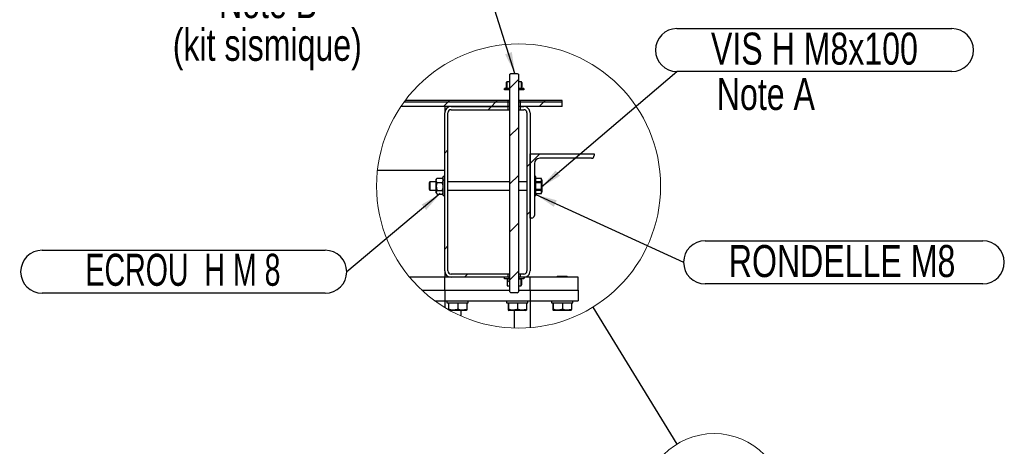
# Model space of a CAD drawing. Header units: millimetres. Extents: x 5 to 589, y 5 to 415.
# Tile 27 of 76: x 209 to 302, y 237 to 277. Entities that reach past the tile are written whole.
import ezdxf

# ---------------------------------------------------------------- set-up
doc = ezdxf.new("R2010")
doc.units = ezdxf.units.MM
doc.layers.add('NOTES', color=6, linetype='Continuous')
doc.layers.add('TRAIT-FINS', color=9, linetype='Continuous')
doc.layers.add('TRAIT-FORT', color=4, linetype='Continuous', lineweight=25)
doc.styles.add('SLDTEXTSTYLE0', font='TXT', dxfattribs={"width": 0.75})
doc.styles.add('SLDTEXTSTYLE12', font='TXT', dxfattribs={"width": 0.666667})
doc.dimstyles.new('SLDDIMSTYLE3', dxfattribs={"dimtxt": 0.18, "dimasz": 2, "dimexe": 0, "dimexo": 0.0625, "dimgap": 0, "dimtad": 0, "dimtih": 1, "dimtoh": 1, "dimdec": 0, "dimrnd": 1e-09, "dimzin": 0, "dimdsep": 46, "dimtxsty": 'Standard', "dimsah": 1, "dimcen": 0.09, "dimadec": 0, "dimazin": 0, "dimtfac": 2, "dimtdec": 0, "dimtofl": 0, "dimtmove": 0, "dimatfit": 3, "dimfxl": 1, "dimfrac": 2, "dimtolj": 1, "dimtzin": 0, "dimarcsym": 0})
doc.dimstyles.new('SLDDIMSTYLE4', dxfattribs={"dimtxt": 0.18, "dimasz": 2, "dimexe": 0, "dimexo": 0.0625, "dimgap": 0, "dimtad": 0, "dimtih": 1, "dimtoh": 1, "dimdec": 0, "dimrnd": 1e-09, "dimzin": 0, "dimdsep": 46, "dimtxsty": 'Standard', "dimblk1": 'NONE', "dimblk2": 'NONE', "dimsah": 1, "dimcen": 0.09, "dimadec": 0, "dimazin": 0, "dimtfac": 2, "dimtdec": 0, "dimtofl": 0, "dimtmove": 0, "dimatfit": 3, "dimldrblk": 'NONE', "dimfxl": 1, "dimfrac": 2, "dimtolj": 1, "dimtzin": 0, "dimarcsym": 0})

# ---------------------------------------------------------------- blocks, each defined once
blk = doc.blocks.new('SW_NOTE_19')
at = {"layer": 'NOTES', "color": 0, "char_height": 3, "attachment_point": 2, "style": 'SLDTEXTSTYLE0'}
for s, insert in [('Note B', (6.375, 3.867)), ('(kit sismique)', (6.295, -0.133))]:
    blk.add_mtext(s, dxfattribs=dict(at, insert=insert))
blk = doc.blocks.new('_None')
blk = doc.blocks.new('SW_HATCH_0')
at = {"layer": 'TRAIT-FINS', "color": 0}
for p, q in [((-1.6, 7.38), (-0.8, 8.18)), ((-1.782, 7.199), (-1.65, 7.33)), ((-1.632, 7.349), (-1.6, 7.38)), ((-7.822, 5.649), (-7.422, 6.049)), ((-7.422, 6.049), (-7.272, 6.199)), ((-3.632, 5.349), (-3.332, 5.649)), ((-3.332, 5.649), (-2.932, 6.049)), ((-2.932, 6.049), (-2.782, 6.199)), ((1.159, 5.649), (1.559, 6.049)), ((1.559, 6.049), (1.709, 6.199)), ((-1.6, 2.89), (-0.8, 3.69)), ((-7.7, 1.28), (-7.4, 1.58)), ((0.3, 0.3), (1.199, 1.199)), ((0, 0), (0.3, 0.3)), ((-1.6, -1.6), (-0.8, -0.8)), ((0, -4.49), (0.3, -4.19)), ((-1.6, -6.09), (-0.8, -5.29)), ((-7.7, -7.7), (-7.4, -7.4)), ((-5.861, -10.351), (-5.561, -10.051)), ((-1.6, -10.58), (-0.8, -9.78)), ((-1.86, -10.84), (-1.6, -10.58))]:
    blk.add_line(p, q, dxfattribs=at)
blk = doc.blocks.new('SW_NOTE_21')
at = {"layer": 'NOTES', "color": 0}
for p, q in [((0, 4.025), (25.786, 4.025)), ((25.786, 0), (0, 0))]:
    blk.add_line(p, q, dxfattribs=at)
for centre, start, end in [((0, 2.013), 90, 270), ((25.786, 2.013), 270, 90)]:
    blk.add_arc(centre, 2.013, start, end, dxfattribs=at)
at = {"layer": 'NOTES', "color": 0, "insert": (12.894, 3.653), "char_height": 3, "attachment_point": 2, "style": 'SLDTEXTSTYLE0'}
blk.add_mtext('VIS H M8x100', dxfattribs=at)
blk = doc.blocks.new('SW_NOTE_22')
at = {"layer": 'NOTES', "color": 0}
for p, q in [((2.013, 2.013), (28.05, 2.013)), ((28.05, -2.013), (2.013, -2.013))]:
    blk.add_line(p, q, dxfattribs=at)
for centre, start, end in [((2.013, 0), 90, 270), ((28.05, 0), 270, 90)]:
    blk.add_arc(centre, 2.013, start, end, dxfattribs=at)
at = {"layer": 'NOTES', "color": 0, "insert": (14.857, 1.62), "char_height": 3, "attachment_point": 2, "style": 'SLDTEXTSTYLE0'}
blk.add_mtext('RONDELLE M8', dxfattribs=at)
blk = doc.blocks.new('SW_NOTE_23')
at = {"layer": 'NOTES', "color": 0}
for p, q in [((-28.553, 2.013), (-2.013, 2.013)), ((-2.013, -2.013), (-28.553, -2.013))]:
    blk.add_line(p, q, dxfattribs=at)
for centre, start, end in [((-28.553, 0), 90, 270), ((-2.013, 0), 270, 90)]:
    blk.add_arc(centre, 2.013, start, end, dxfattribs=at)
at = {"layer": 'NOTES', "color": 0, "insert": (-15.35, 1.684), "char_height": 3, "attachment_point": 2, "style": 'SLDTEXTSTYLE12'}
blk.add_mtext('ECROU  H M 8', dxfattribs=at)

msp = doc.modelspace()

# ---------------------------------------------------------------- linework, layer by layer
at = {"color": 7, "linetype": 'Continuous', "lineweight": 18}
for centre, radius in [((256.10557, 261.76053), 13.31077), ((274.43149, 231.91594), 6.65539)]:
    msp.add_circle(centre, radius, dxfattribs=at)
at = {"layer": 'TRAIT-FORT', "color": 4, "linetype": 'Continuous', "lineweight": 25}
for p, q in [((255.28822, 272.23805), (255.38816, 272.2958)), ((255.38816, 272.2958), (255.98821, 272.2958)), ((255.98821, 272.2958), (256.08816, 272.23805)), ((254.9571, 271.46157), (255.00879, 271.49285)), ((254.9571, 271.46157), (254.9571, 271.01268)), ((255.00879, 271.53262), (255.00764, 271.53147)), ((255.03816, 271.56209), (255.00879, 271.53262)), ((255.00879, 271.53262), (255.00879, 270.94158)), ((255.03816, 271.56209), (255.28822, 271.56209)), ((255.28822, 251.84578), (255.28822, 272.23805)), ((255.28822, 270.91211), (255.28822, 271.56209)), ((256.08816, 272.23805), (256.08816, 251.84578)), ((256.08816, 271.56209), (256.08816, 270.91211)), ((256.08816, 271.56209), (256.33821, 271.56209)), ((256.36758, 271.53262), (256.33821, 271.56209)), ((256.36758, 270.94158), (256.36758, 271.53262)), ((256.41927, 271.46157), (256.36758, 271.53262)), ((256.41927, 271.46157), (256.41927, 271.01268)), ((254.78811, 270.7621), (254.78811, 270.91211)), ((255.23824, 270.91211), (254.78811, 270.91211)), ((255.23824, 270.7621), (254.78811, 270.7621)), ((255.00879, 270.98244), (254.9571, 271.01268)), ((255.00879, 270.94186), (254.9571, 271.01268)), ((255.0086, 270.94172), (255.00879, 270.94158)), ((255.00879, 270.94158), (255.03816, 270.91211)), ((255.03816, 270.91211), (255.28822, 270.91211)), ((255.23824, 270.7621), (255.23824, 270.91211)), ((255.28822, 270.7621), (255.23824, 270.7621)), ((256.08816, 270.91211), (256.33821, 270.91211)), ((256.13813, 270.7621), (256.08816, 270.7621)), ((256.13813, 270.91211), (256.13813, 270.7621)), ((256.58826, 270.91211), (256.13813, 270.91211)), ((256.58826, 270.7621), (256.13813, 270.7621)), ((256.33821, 270.91211), (256.36758, 270.94158)), ((256.36758, 270.94158), (256.41927, 271.01268)), ((256.58826, 270.91211), (256.58826, 270.7621)), ((255.08813, 269.61211), (245.35595, 269.61211)), ((255.08813, 269.76212), (245.46712, 269.76212)), ((255.08813, 269.76212), (255.08813, 269.61211)), ((255.28822, 269.76212), (255.08813, 269.76212)), ((255.28822, 269.61211), (255.08813, 269.61211)), ((255.08813, 269.61211), (255.08813, 269.21209)), ((256.28824, 269.76212), (256.08816, 269.76212)), ((256.28824, 269.61211), (256.08816, 269.61211)), ((256.28824, 269.61211), (256.28824, 269.76212)), ((260.18819, 269.76212), (256.28824, 269.76212)), ((260.18819, 269.61211), (256.28824, 269.61211)), ((256.28824, 269.21209), (256.28824, 269.61211)), ((260.18819, 269.61211), (260.18819, 269.76212)), ((260.18819, 269.21209), (260.18819, 269.61211)), ((255.08813, 269.21209), (245.07495, 269.21209)), ((249.18813, 269.21209), (249.18813, 268.61209)), ((249.18813, 253.81211), (249.18813, 268.61209)), ((249.48816, 253.81211), (249.48816, 268.61209)), ((249.78818, 269.21209), (255.08813, 269.21209)), ((249.78818, 268.91211), (255.08813, 268.91211)), ((255.28822, 269.21209), (255.08813, 269.21209)), ((255.08813, 269.21209), (255.08813, 268.91211)), ((255.08813, 268.91211), (255.28822, 268.91211)), ((256.28824, 269.21209), (256.08816, 269.21209)), ((256.08816, 268.91211), (256.28824, 268.91211)), ((260.18819, 269.21209), (256.28824, 269.21209)), ((256.28824, 268.91211), (256.28824, 269.21209)), ((256.28824, 269.21209), (256.58826, 269.21209)), ((256.28824, 268.91211), (256.58826, 268.91211)), ((256.8881, 268.61209), (256.8881, 253.81211)), ((257.18813, 268.61209), (257.18813, 253.81211)), ((257.18813, 258.76211), (257.18813, 264.7621)), ((257.18813, 264.7621), (263.18826, 264.7621)), ((262.93821, 264.36208), (258.0882, 264.36208)), ((263.18826, 264.7621), (263.18826, 264.61209)), ((249.18813, 263.2121), (242.874, 263.2121)), ((257.5881, 263.86212), (257.5881, 259.01211)), ((247.79596, 262.1621), (247.73817, 262.06211)), ((248.38819, 262.1621), (247.79596, 262.1621)), ((247.79596, 262.1621), (247.79596, 261.76208)), ((248.46353, 262.48745), (248.38819, 262.41211)), ((248.38819, 262.30315), (248.38819, 262.41211)), ((248.38819, 261.72064), (248.38819, 262.30315)), ((248.48871, 262.51115), (248.46181, 262.48487)), ((248.48871, 262.51115), (248.9377, 262.51115)), ((248.96459, 262.48487), (248.9377, 262.51115)), ((249.03822, 262.41211), (248.96287, 262.48745)), ((249.18813, 262.66211), (249.03822, 262.66211)), ((249.03822, 260.8621), (249.03822, 262.66211)), ((255.28822, 262.1621), (249.48816, 262.1621)), ((256.8881, 262.1621), (256.08816, 262.1621)), ((257.7382, 262.66211), (257.5881, 262.66211)), ((257.7382, 260.8621), (257.7382, 262.66211)), ((258.24995, 262.4771), (257.7382, 262.4771)), ((258.24995, 262.47395), (257.7382, 262.47395)), ((257.7382, 262.17607), (258.24995, 262.17607)), ((258.28809, 262.3341), (258.24995, 262.4771)), ((258.24995, 262.4771), (258.24995, 262.47395)), ((258.24995, 262.17607), (258.24995, 262.47395)), ((258.24995, 262.17607), (258.24995, 262.05996)), ((258.28809, 262.3341), (258.28809, 261.76208)), ((247.73817, 262.06211), (247.73817, 261.76208)), ((247.73817, 261.76208), (247.73817, 261.4621)), ((247.73817, 261.4621), (247.79596, 261.36211)), ((247.79596, 261.76208), (247.79596, 261.36211)), ((247.79596, 261.36211), (248.38819, 261.36211)), ((248.38819, 261.17963), (248.38819, 261.72064)), ((248.48871, 262.09515), (248.9377, 262.09515)), ((248.48871, 261.34614), (248.9377, 261.34614)), ((249.48816, 261.36211), (255.28822, 261.36211)), ((256.08816, 261.36211), (256.8881, 261.36211)), ((258.24995, 262.05996), (257.7382, 262.05996)), ((257.7382, 261.46425), (258.24995, 261.46425)), ((258.24995, 261.34814), (257.7382, 261.34814)), ((258.24995, 261.46425), (258.24995, 261.34814)), ((258.24995, 261.05026), (258.24995, 261.34814)), ((258.24995, 261.04711), (258.28809, 261.19012)), ((258.28809, 261.76208), (258.28809, 261.19012)), ((248.38819, 261.11211), (248.38819, 261.17963)), ((248.38819, 261.11211), (248.46353, 261.03677)), ((248.48871, 261.01307), (248.9377, 261.01307)), ((248.96287, 261.03677), (249.03822, 261.11211)), ((249.03822, 260.8621), (249.18813, 260.8621)), ((257.5881, 260.8621), (257.7382, 260.8621)), ((257.7382, 261.05026), (258.24995, 261.05026)), ((257.7382, 261.04711), (258.24995, 261.04711)), ((258.24995, 261.05026), (258.24995, 261.04711)), ((257.33823, 258.76211), (257.18813, 258.76211)), ((249.18813, 253.81211), (249.18813, 253.21211)), ((249.18813, 253.21211), (245.90389, 253.21211)), ((249.18813, 252.0121), (249.18813, 253.21211)), ((249.78818, 253.21211), (249.18813, 253.21211)), ((255.08813, 253.51208), (249.78818, 253.51208)), ((255.08813, 253.21211), (249.78818, 253.21211)), ((254.78811, 253.06209), (254.78811, 253.21211)), ((255.23824, 253.21211), (254.78811, 253.21211)), ((255.23824, 253.06209), (254.78811, 253.06209)), ((255.03816, 253.06209), (255.02805, 253.05194)), ((255.02805, 253.05194), (255.02805, 252.42227)), ((255.03816, 253.06209), (255.28822, 253.06209)), ((255.08813, 253.51208), (255.08813, 253.21211)), ((255.28822, 253.51208), (255.08813, 253.51208)), ((255.23824, 253.06209), (255.23824, 253.21211)), ((255.28822, 253.21211), (255.23824, 253.21211)), ((255.28822, 252.41212), (255.28822, 253.06209)), ((256.28824, 253.51208), (256.08816, 253.51208)), ((256.13813, 253.21211), (256.08816, 253.21211)), ((256.08816, 253.06209), (256.08816, 252.41212)), ((256.08816, 253.06209), (256.33821, 253.06209)), ((256.13813, 253.21211), (256.13813, 253.06209)), ((256.58826, 253.21211), (256.13813, 253.21211)), ((256.58826, 253.06209), (256.13813, 253.06209)), ((256.28824, 253.21211), (256.28824, 253.51208)), ((256.58826, 253.51208), (256.28824, 253.51208)), ((256.58826, 253.21211), (256.28824, 253.21211)), ((256.34832, 253.05194), (256.33821, 253.06209)), ((256.34832, 252.42227), (256.34832, 253.05194)), ((256.39371, 252.96153), (256.34832, 253.05194)), ((256.39371, 252.96153), (256.39371, 252.51268)), ((256.58826, 253.21211), (256.58826, 253.06209)), ((257.18813, 253.21211), (256.58826, 253.21211)), ((257.18813, 252.0121), (257.18813, 253.21211)), ((261.68813, 253.21211), (257.18813, 253.21211)), ((259.75809, 253.3121), (259.68809, 253.2421)), ((259.68809, 253.2421), (259.68809, 253.21211)), ((259.68809, 253.2421), (260.68811, 253.2421)), ((259.75809, 253.3121), (260.61811, 253.3121)), ((260.68811, 253.2421), (260.61811, 253.3121)), ((260.68811, 253.21211), (260.68811, 253.2421)), ((261.68813, 252.0121), (261.68813, 253.21211)), ((247.04388, 252.0121), (249.18813, 252.0121)), ((249.18813, 252.0121), (255.28822, 252.0121)), ((249.18813, 252.0121), (249.18813, 251.01212)), ((255.02805, 252.42227), (255.03816, 252.41212)), ((255.03816, 252.41212), (255.28822, 252.41212)), ((256.08816, 252.41212), (256.33821, 252.41212)), ((256.08816, 252.0121), (257.18813, 252.0121)), ((256.33821, 252.41212), (256.34832, 252.42227)), ((257.18813, 252.0121), (261.68813, 252.0121)), ((257.18813, 252.0121), (257.18813, 251.01212)), ((261.68813, 252.0121), (261.68813, 251.01212)), ((255.28822, 251.84578), (255.38816, 251.74578)), ((255.98821, 251.74578), (255.38816, 251.74578)), ((255.98821, 251.74578), (256.08816, 251.84578)), ((248.25607, 251.01212), (249.18813, 251.01212)), ((249.18813, 251.01212), (249.18813, 250.38995)), ((249.18813, 251.01212), (257.18813, 251.01212)), ((249.38821, 251.01212), (249.38821, 250.81209)), ((249.38821, 250.81209), (251.38826, 250.81209)), ((249.52421, 250.81209), (249.52421, 250.21256)), ((249.52421, 250.21256), (249.52704, 250.1906)), ((249.54869, 250.17832), (249.55301, 250.21256)), ((249.55301, 250.81209), (249.55301, 250.21256)), ((251.19562, 250.11209), (249.66709, 250.11209)), ((250.41704, 250.81209), (250.41704, 250.21256)), ((250.68826, 250.11209), (250.68826, 249.60358)), ((251.19562, 250.11209), (251.24025, 250.13789)), ((251.25227, 250.81209), (251.25227, 250.21256)), ((251.38826, 250.81209), (251.38826, 251.01212)), ((254.98819, 251.01212), (254.98819, 250.81209)), ((254.98819, 250.81209), (256.98823, 250.81209)), ((255.12418, 250.81209), (255.12418, 250.21256)), ((255.13601, 250.13789), (255.18064, 250.11209)), ((255.15298, 250.81209), (255.15298, 250.21256)), ((256.79559, 250.11209), (255.18064, 250.11209)), ((255.68819, 250.11209), (255.68819, 248.45787)), ((256.01701, 250.81209), (256.01701, 250.21256)), ((256.79559, 250.11209), (256.84042, 250.13789)), ((256.85224, 250.81209), (256.85224, 250.21256)), ((256.98823, 250.81209), (256.98823, 251.01212)), ((257.18813, 251.01212), (261.68813, 251.01212)), ((257.18813, 251.01212), (257.18813, 248.49542)), ((259.18817, 251.01212), (259.18817, 250.81209)), ((259.18817, 250.81209), (261.18822, 250.81209)), ((259.32416, 250.81209), (259.32416, 250.21256)), ((259.33599, 250.13789), (259.38062, 250.11209)), ((259.35297, 250.81209), (259.35297, 250.21256)), ((260.99577, 250.11209), (259.38062, 250.11209)), ((260.21699, 250.81209), (260.21699, 250.21256)), ((260.99577, 250.11209), (261.0404, 250.13789)), ((261.05222, 250.81209), (261.05222, 250.21256)), ((261.18822, 250.81209), (261.18822, 251.01212))]:
    msp.add_line(p, q, dxfattribs=at)
for centre, radius, start, end in [((249.7883, 268.61192), 0.60017, 90.0113742, 179.9840726), ((249.78828, 268.61199), 0.30013, 90.0191479, 179.9808521), ((256.58828, 268.61225), 0.59985, 359.9848357, 90.0015024), ((256.5883, 268.61231), 0.2998, 359.9569546, 90.0066093), ((258.08814, 263.86204), 0.50005, 89.9932094, 179.9903993), ((262.9382, 264.61215), 0.25006, 270.0025363, 359.9865367), ((257.33803, 259.01217), 0.25006, 270.04627, 359.9865235), ((249.7883, 253.81228), 0.60017, 180.0159274, 269.9886258), ((249.78828, 253.81221), 0.30013, 180.0191479, 269.9808521), ((256.58828, 253.81195), 0.59985, 269.9984976, 0.0151643), ((256.5883, 253.81188), 0.2998, 269.9933907, 0.0430454)]:
    msp.add_arc(centre, radius, start, end, dxfattribs=at)
for points, knots in [([(254.9571, 271.46157), (254.96932, 271.48613), (254.98266, 271.51293), (255.0066, 271.52904), (255.0086, 271.53038)], [0, 0, 0, 0, 0.91666629, 1, 1, 1, 1]), ([(248.38819, 262.30315), (248.39481, 262.34056), (248.40873, 262.41914), (248.46121, 262.47951), (248.48871, 262.51115)], [0, 0, 0, 0, 0.476022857, 1, 1, 1, 1]), ([(248.48871, 262.09515), (248.46559, 262.12286), (248.42087, 262.17645), (248.39032, 262.25198), (248.38855, 262.29442), (248.38819, 262.30315)], [0, 0, 0, 0, 0.4594978, 0.88877535, 1, 1, 1, 1]), ([(248.9377, 262.51115), (248.96082, 262.48346), (249.00556, 262.42988), (249.03608, 262.35434), (249.03785, 262.31188), (249.03822, 262.30315)], [0, 0, 0, 0, 0.45932246, 0.88877849, 1, 1, 1, 1]), ([(249.03822, 262.30315), (249.03159, 262.26574), (249.01768, 262.18715), (248.9652, 262.12678), (248.9377, 262.09515)], [0, 0, 0, 0, 0.476022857, 1, 1, 1, 1]), ([(248.48871, 262.09515), (248.46524, 262.04388), (248.4175, 261.93959), (248.39028, 261.81026), (248.38856, 261.73634), (248.38819, 261.72064)], [0, 0, 0, 0, 0.43242209, 0.87948067, 1, 1, 1, 1]), ([(248.38819, 261.72064), (248.394, 261.65476), (248.40552, 261.524), (248.46112, 261.40512), (248.48871, 261.34614)], [0, 0, 0, 0, 0.503883, 1, 1, 1, 1]), ([(248.48871, 261.34614), (248.47549, 261.33387), (248.4296, 261.29128), (248.38881, 261.23005), (248.38822, 261.18232), (248.38819, 261.17963)], [0, 0, 0, 0, 0.2763425, 0.95922228, 1, 1, 1, 1]), ([(249.03822, 261.72064), (249.03241, 261.78655), (249.0209, 261.91731), (248.96528, 262.03619), (248.9377, 262.09515)], [0, 0, 0, 0, 0.50400009, 1, 1, 1, 1]), ([(248.9377, 261.34614), (248.96117, 261.39741), (249.00891, 261.50172), (249.03612, 261.63105), (249.03785, 261.70497), (249.03822, 261.72064)], [0, 0, 0, 0, 0.43242307, 0.87960234, 1, 1, 1, 1]), ([(249.03822, 261.17963), (249.03812, 261.18232), (249.03637, 261.23001), (248.99674, 261.29118), (248.95088, 261.33386), (248.9377, 261.34614)], [0, 0, 0, 0, 0.04083872, 0.72416649, 1, 1, 1, 1]), ([(258.24995, 261.46425), (258.26061, 261.65726), (258.2716, 261.85638), (258.25059, 262.05389), (258.24995, 262.05996)], [0, 0, 0, 0, 0.969261, 1, 1, 1, 1]), ([(248.38819, 261.17963), (248.39909, 261.14149), (248.41772, 261.07631), (248.46789, 261.03162), (248.48871, 261.01307)], [0, 0, 0, 0, 0.58501296, 1, 1, 1, 1]), ([(248.9377, 261.01307), (248.95843, 261.03163), (249.00847, 261.07642), (249.02723, 261.14151), (249.03822, 261.17963)], [0, 0, 0, 0, 0.414445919, 1, 1, 1, 1]), ([(256.34832, 252.42227), (256.35314, 252.42832), (256.37432, 252.45491), (256.38526, 252.4875), (256.39371, 252.51268)], [0, 0, 0, 0, 0.22741185, 1, 1, 1, 1]), ([(250.41704, 250.21256), (250.30731, 250.18219), (250.1262, 250.13206), (249.86107, 250.1366), (249.68369, 250.17165), (249.5821, 250.20345), (249.55301, 250.21256)], [0, 0, 0, 0, 0.38593425, 0.6370251, 0.89604627, 1, 1, 1, 1]), ([(251.25227, 250.21256), (251.17993, 250.19065), (251.03431, 250.14654), (250.81595, 250.13005), (250.60762, 250.15407), (250.4811, 250.1929), (250.41704, 250.21256)], [0, 0, 0, 0, 0.26561512, 0.53467964, 0.76438273, 1, 1, 1, 1]), ([(251.25227, 250.21256), (251.25181, 250.19274), (251.25124, 250.16777), (251.24071, 250.14557), (251.23853, 250.14099)], [0, 0, 0, 0, 0.7933574, 1, 1, 1, 1]), ([(255.12418, 250.21256), (255.12436, 250.19603), (255.12461, 250.17396), (255.14094, 250.12637), (255.14933, 250.17721), (255.15149, 250.19808), (255.15298, 250.21256)], [0, 0, 0, 0, 0.3764106, 0.50262634, 0.654819, 1, 1, 1, 1]), ([(256.01701, 250.21256), (255.90729, 250.18219), (255.72618, 250.13206), (255.46105, 250.1366), (255.28366, 250.17165), (255.18208, 250.20345), (255.15298, 250.21256)], [0, 0, 0, 0, 0.38593425, 0.6370251, 0.89604627, 1, 1, 1, 1]), ([(256.85224, 250.21256), (256.7799, 250.19065), (256.63429, 250.14654), (256.41592, 250.13005), (256.2076, 250.15407), (256.08108, 250.1929), (256.01701, 250.21256)], [0, 0, 0, 0, 0.26561512, 0.53467964, 0.76438273, 1, 1, 1, 1]), ([(256.85224, 250.21256), (256.85179, 250.19274), (256.85122, 250.16777), (256.84068, 250.14557), (256.83851, 250.14099)], [0, 0, 0, 0, 0.7933574, 1, 1, 1, 1]), ([(259.32416, 250.21256), (259.32435, 250.19603), (259.32459, 250.17396), (259.34092, 250.12637), (259.34931, 250.17721), (259.35147, 250.19808), (259.35297, 250.21256)], [0, 0, 0, 0, 0.3764106, 0.50262634, 0.654819, 1, 1, 1, 1]), ([(260.21699, 250.21256), (260.10727, 250.18219), (259.92616, 250.13206), (259.66103, 250.1366), (259.48364, 250.17165), (259.38206, 250.20345), (259.35297, 250.21256)], [0, 0, 0, 0, 0.38593425, 0.6370251, 0.89604627, 1, 1, 1, 1]), ([(261.05222, 250.21256), (260.97988, 250.19065), (260.83427, 250.14654), (260.6159, 250.13005), (260.40758, 250.15407), (260.28106, 250.1929), (260.21699, 250.21256)], [0, 0, 0, 0, 0.26561512, 0.53467964, 0.76438273, 1, 1, 1, 1]), ([(261.05222, 250.21256), (261.05177, 250.19274), (261.0512, 250.16777), (261.04067, 250.14557), (261.03849, 250.14099)], [0, 0, 0, 0, 0.7933574, 1, 1, 1, 1])]:
    msp.add_open_spline(points, degree=3, knots=knots, dxfattribs=at)

# ---------------------------------------------------------------- block references
at = {"layer": 'NOTES', "color": 211}
for name, p in [('SW_NOTE_19', (226.25765, 276.62246)), ('SW_NOTE_21', (270.9434, 272.47771)), ('SW_NOTE_22', (271.57233, 254.61608)), ('SW_NOTE_23', (240, 253.73557))]:
    msp.add_blockref(name, p, dxfattribs=at)
at = {"layer": 'TRAIT-FINS', "color": 9}
msp.add_blockref('SW_HATCH_0', (256.88817, 263.5634), dxfattribs=at)

# ---------------------------------------------------------------- texts
at = {"layer": 'NOTES', "color": 211, "insert": (274.68596, 271.88624), "char_height": 3, "attachment_point": 1, "style": 'SLDTEXTSTYLE0'}
msp.add_mtext('Note A', dxfattribs=at)

# ---------------------------------------------------------------- leaders
at = {"color": 7, "linetype": 'Continuous', "lineweight": 18, "has_arrowhead": 0}
msp.add_leader([(263.07042, 250.41893), (270.94906, 237.58753)], dimstyle='SLDDIMSTYLE4', dxfattribs=at)
at = {"layer": 'NOTES', "color": 211}
for points in [[(255.76668, 272.29578), (252.83019, 281.53431)], [(258.26571, 261.67496), (270.9434, 272.47771)], [(248.77154, 261.05643), (240, 253.73557)], [(257.72658, 260.95462), (271.57233, 254.61608)]]:
    msp.add_leader(points, dimstyle='SLDDIMSTYLE3', dxfattribs=at)

doc.saveas('drawing.dxf')
